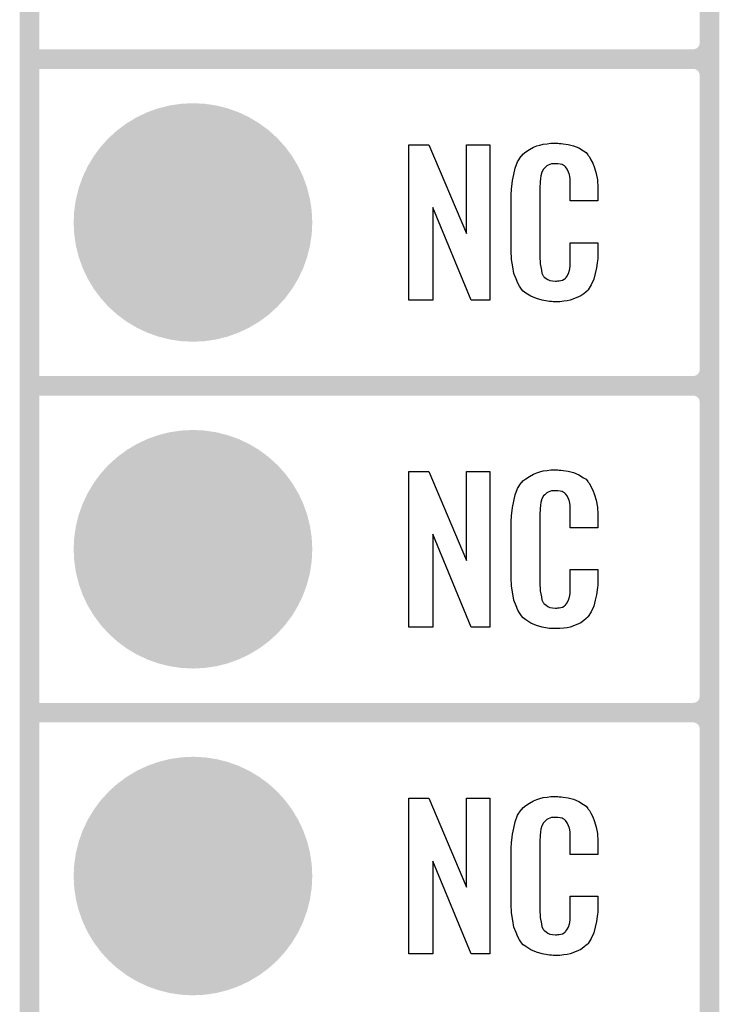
# Model space of a CAD drawing. Extents: x -0.07 to 0.95, y -0.15 to 2.1.
# Tile 2 of 13: x -0.05 to 0.16, y 0.16 to 0.46. Entities that reach past the tile are written whole.
import ezdxf

# ---------------------------------------------------------------- set-up
doc = ezdxf.new("R2010")
doc.units = 0
doc.layers.get('0').update_dxf_attribs({"linetype": 'CONTINUOUS'})
for name, color, linetype in [('gko', 6, 'CONTINUOUS'), ('gto', 2, 'CONTINUOUS'), ('gts', 1, 'CONTINUOUS')]:
    doc.layers.add(name, color=color, linetype=linetype)

# ---------------------------------------------------------------- blocks, each defined once
blk = doc.blocks.new('D34')
at = {"const_width": 0.003}
blk.add_lwpolyline([(-0.0015, 0, 1), (0.0015, 0, 1)], format="xyb", close=True, dxfattribs=at)
blk = doc.blocks.new('D38')
at = {"const_width": 0.0365}
blk.add_lwpolyline([(-0.01825, 0, 1), (0.01825, 0, 1)], format="xyb", close=True, dxfattribs=at)

msp = doc.modelspace()

# ---------------------------------------------------------------- linework, layer by layer
at = {"layer": 'gko', "color": 6, "const_width": 0.006}
msp.add_lwpolyline([(-0.05, -0.15), (-0.05, 2.01)], dxfattribs=at)
at = {"layer": 'gto', "color": 2, "const_width": 0.006}
for points in [[(0.158, -0.022), (0.158, 0.722)], [(0.158, 0.455), (0.158, 0.545)], [(-0.05, 0.45), (0.153, 0.45)], [(-0.05, 0.45), (0.153, 0.45)], [(0.153, 0.45), (0.153, 0.45)], [(0.153, 0.45), (0.153, 0.45)], [(0.158, 0.445), (0.158, 0.445)], [(0.158, 0.445), (0.158, 0.445)], [(0.158, 0.445), (0.158, 0.445)], [(0.158, 0.445), (0.158, 0.445)], [(0.158, 0.355), (0.158, 0.445)], [(-0.05, 0.35), (0.153, 0.35)], [(-0.05, 0.35), (0.153, 0.35)], [(0.153, 0.35), (0.153, 0.35)], [(0.153, 0.35), (0.153, 0.35)], [(0.158, 0.345), (0.158, 0.345)], [(0.158, 0.345), (0.158, 0.345)], [(0.158, 0.345), (0.158, 0.345)], [(0.158, 0.345), (0.158, 0.345)], [(0.158, 0.255), (0.158, 0.345)], [(-0.05, 0.25), (0.153, 0.25)], [(-0.05, 0.25), (0.153, 0.25)], [(0.153, 0.25), (0.153, 0.25)], [(0.153, 0.25), (0.153, 0.25)], [(0.158, 0.245), (0.158, 0.245)], [(0.158, 0.245), (0.158, 0.245)], [(0.158, 0.245), (0.158, 0.245)], [(0.158, 0.245), (0.158, 0.245)], [(0.158, 0.155), (0.158, 0.245)]]:
    msp.add_lwpolyline(points, dxfattribs=at)
for points in [[(0.153, 0.45, 0.414214), (0.158, 0.455)], [(0.158, 0.445, 0.414214), (0.153, 0.45)], [(0.158, 0.445, 0.414214), (0.153, 0.45)], [(0.153, 0.35, 0.414214), (0.158, 0.355)], [(0.158, 0.345, 0.414214), (0.153, 0.35)], [(0.158, 0.345, 0.414214), (0.153, 0.35)], [(0.153, 0.25, 0.414214), (0.158, 0.255)], [(0.158, 0.245, 0.414214), (0.153, 0.25)], [(0.158, 0.245, 0.414214), (0.153, 0.25)]]:
    msp.add_lwpolyline(points, format="xyb", dxfattribs=at)
at = {"layer": 'gto', "color": 2}
for points in [[(0.0908, 0.3762), (0.0851, 0.3762), (0.0734, 0.4046), (0.0734, 0.3762), (0.066, 0.3762), (0.066, 0.4238), (0.0722, 0.4238), (0.0837, 0.3966), (0.0837, 0.4238), (0.0908, 0.4238), (0.0908, 0.3762)], [(0.112, 0.4242), (0.1126, 0.4242), (0.1132, 0.4241), (0.1148, 0.4239), (0.1164, 0.4235), (0.118, 0.4228), (0.1195, 0.4219), (0.1203, 0.4214), (0.1208, 0.4207), (0.1209, 0.4205), (0.1213, 0.4201), (0.1217, 0.4192), (0.1223, 0.4181), (0.1228, 0.4167), (0.1233, 0.415), (0.1237, 0.413), (0.1238, 0.4106), (0.1238, 0.4066), (0.1154, 0.4066), (0.1154, 0.4107), (0.1154, 0.4108), (0.1154, 0.4111), (0.1154, 0.4116), (0.1154, 0.4121), (0.1154, 0.4134), (0.1153, 0.4141), (0.1152, 0.4146), (0.1152, 0.4147), (0.1151, 0.4149), (0.1149, 0.4154), (0.1145, 0.4163), (0.114, 0.417), (0.1138, 0.4172), (0.1136, 0.4173), (0.1132, 0.4175), (0.1129, 0.4177), (0.1123, 0.4178), (0.1116, 0.4179), (0.1105, 0.4179), (0.1102, 0.4179), (0.1097, 0.4179), (0.1087, 0.4175), (0.1082, 0.4173), (0.1078, 0.4169), (0.1076, 0.4167), (0.1072, 0.4163), (0.1067, 0.4154), (0.1064, 0.4143), (0.1064, 0.4142), (0.1064, 0.4141), (0.1063, 0.4137), (0.1063, 0.4132), (0.1062, 0.4127), (0.1062, 0.4119), (0.1061, 0.4111), (0.1061, 0.4102), (0.1061, 0.3895), (0.1061, 0.3894), (0.1061, 0.3889), (0.1062, 0.3882), (0.1062, 0.3873), (0.1066, 0.3854), (0.1067, 0.3845), (0.1071, 0.3837), (0.1072, 0.3836), (0.1073, 0.3834), (0.1076, 0.3832), (0.108, 0.3829), (0.1085, 0.3825), (0.1092, 0.3822), (0.11, 0.3821), (0.1109, 0.382), (0.1113, 0.382), (0.1116, 0.3821), (0.112, 0.3821), (0.113, 0.3823), (0.1135, 0.3826), (0.1139, 0.3829), (0.114, 0.3829), (0.1141, 0.3831), (0.1144, 0.3835), (0.1149, 0.3844), (0.1152, 0.3854), (0.1152, 0.3855), (0.1153, 0.3857), (0.1153, 0.386), (0.1154, 0.3865), (0.1154, 0.3871), (0.1154, 0.3878), (0.1154, 0.3886), (0.1154, 0.3895), (0.1154, 0.3938), (0.1238, 0.3938), (0.1238, 0.39), (0.1238, 0.3899), (0.1238, 0.3897), (0.1238, 0.3894), (0.1238, 0.3889), (0.1237, 0.3883), (0.1236, 0.3876), (0.1234, 0.3861), (0.123, 0.3844), (0.1226, 0.3826), (0.1218, 0.3809), (0.1209, 0.3794), (0.1208, 0.3792), (0.1203, 0.3788), (0.1196, 0.3782), (0.1186, 0.3775), (0.1172, 0.3769), (0.1154, 0.3762), (0.1145, 0.376), (0.1134, 0.3759), (0.1122, 0.3757), (0.1102, 0.3757), (0.1097, 0.3758), (0.1091, 0.3758), (0.1084, 0.3759), (0.1068, 0.3762), (0.1051, 0.3767), (0.1033, 0.3774), (0.1018, 0.3784), (0.101, 0.379), (0.1004, 0.3797), (0.1004, 0.3798), (0.1003, 0.3799), (0.1001, 0.3802), (0.0999, 0.3805), (0.0994, 0.3814), (0.0989, 0.3827), (0.0982, 0.3844), (0.0978, 0.3864), (0.0974, 0.3887), (0.0973, 0.3914), (0.0973, 0.4083), (0.0973, 0.4084), (0.0973, 0.4087), (0.0973, 0.4091), (0.0974, 0.4096), (0.0974, 0.4103), (0.0975, 0.411), (0.0977, 0.4128), (0.0981, 0.4147), (0.0986, 0.4166), (0.0993, 0.4186), (0.1004, 0.4203), (0.1004, 0.4203), (0.1006, 0.4204), (0.1009, 0.4209), (0.1018, 0.4216), (0.1029, 0.4223), (0.1042, 0.423), (0.1052, 0.4234), (0.1061, 0.4237), (0.1071, 0.424), (0.1083, 0.4241), (0.1095, 0.4243), (0.1116, 0.4243), (0.112, 0.4242)], [(0.0908, 0.2762), (0.0851, 0.2762), (0.0734, 0.3046), (0.0734, 0.2762), (0.066, 0.2762), (0.066, 0.3238), (0.0722, 0.3238), (0.0837, 0.2966), (0.0837, 0.3238), (0.0908, 0.3238), (0.0908, 0.2762)], [(0.112, 0.3242), (0.1126, 0.3242), (0.1132, 0.3241), (0.1148, 0.3239), (0.1164, 0.3235), (0.118, 0.3228), (0.1195, 0.3219), (0.1203, 0.3214), (0.1208, 0.3207), (0.1209, 0.3205), (0.1213, 0.3201), (0.1217, 0.3192), (0.1223, 0.3181), (0.1228, 0.3167), (0.1233, 0.315), (0.1237, 0.3129), (0.1238, 0.3106), (0.1238, 0.3066), (0.1154, 0.3066), (0.1154, 0.3107), (0.1154, 0.3108), (0.1154, 0.3111), (0.1154, 0.3116), (0.1154, 0.3121), (0.1154, 0.3134), (0.1153, 0.3141), (0.1152, 0.3146), (0.1152, 0.3147), (0.1151, 0.3149), (0.1149, 0.3154), (0.1145, 0.3163), (0.114, 0.317), (0.1138, 0.3172), (0.1136, 0.3173), (0.1132, 0.3175), (0.1129, 0.3177), (0.1123, 0.3178), (0.1116, 0.3179), (0.1105, 0.3179), (0.1102, 0.3179), (0.1097, 0.3179), (0.1087, 0.3175), (0.1082, 0.3173), (0.1078, 0.3169), (0.1076, 0.3167), (0.1072, 0.3163), (0.1067, 0.3154), (0.1064, 0.3143), (0.1064, 0.3142), (0.1064, 0.3141), (0.1063, 0.3137), (0.1063, 0.3132), (0.1062, 0.3127), (0.1062, 0.3119), (0.1061, 0.3111), (0.1061, 0.3102), (0.1061, 0.2895), (0.1061, 0.2894), (0.1061, 0.2889), (0.1062, 0.2882), (0.1062, 0.2873), (0.1066, 0.2854), (0.1067, 0.2845), (0.1071, 0.2837), (0.1072, 0.2836), (0.1073, 0.2834), (0.1076, 0.2832), (0.108, 0.2829), (0.1085, 0.2825), (0.1092, 0.2822), (0.11, 0.2821), (0.1109, 0.282), (0.1113, 0.282), (0.1116, 0.2821), (0.112, 0.2821), (0.113, 0.2823), (0.1135, 0.2826), (0.1139, 0.2829), (0.114, 0.2829), (0.1141, 0.2831), (0.1144, 0.2835), (0.1149, 0.2844), (0.1152, 0.2854), (0.1152, 0.2855), (0.1153, 0.2857), (0.1153, 0.286), (0.1154, 0.2865), (0.1154, 0.2871), (0.1154, 0.2878), (0.1154, 0.2886), (0.1154, 0.2895), (0.1154, 0.2938), (0.1238, 0.2938), (0.1238, 0.29), (0.1238, 0.2899), (0.1238, 0.2897), (0.1238, 0.2894), (0.1238, 0.2889), (0.1237, 0.2883), (0.1236, 0.2876), (0.1234, 0.2861), (0.123, 0.2844), (0.1226, 0.2826), (0.1218, 0.2809), (0.1209, 0.2794), (0.1208, 0.2792), (0.1203, 0.2788), (0.1196, 0.2782), (0.1186, 0.2775), (0.1172, 0.2769), (0.1154, 0.2762), (0.1145, 0.276), (0.1134, 0.2759), (0.1122, 0.2757), (0.1102, 0.2757), (0.1097, 0.2758), (0.1091, 0.2758), (0.1084, 0.2759), (0.1068, 0.2762), (0.1051, 0.2767), (0.1033, 0.2774), (0.1018, 0.2784), (0.101, 0.279), (0.1004, 0.2797), (0.1004, 0.2798), (0.1003, 0.2799), (0.1001, 0.2802), (0.0999, 0.2805), (0.0994, 0.2814), (0.0989, 0.2827), (0.0982, 0.2844), (0.0978, 0.2864), (0.0974, 0.2887), (0.0973, 0.2914), (0.0973, 0.3083), (0.0973, 0.3084), (0.0973, 0.3087), (0.0973, 0.3091), (0.0974, 0.3096), (0.0974, 0.3103), (0.0975, 0.311), (0.0977, 0.3128), (0.0981, 0.3147), (0.0986, 0.3167), (0.0993, 0.3186), (0.1004, 0.3203), (0.1004, 0.3203), (0.1006, 0.3204), (0.1009, 0.3209), (0.1018, 0.3216), (0.1029, 0.3223), (0.1042, 0.323), (0.1052, 0.3234), (0.1061, 0.3237), (0.1071, 0.324), (0.1083, 0.3241), (0.1095, 0.3243), (0.1116, 0.3243), (0.112, 0.3242)], [(0.0908, 0.1762), (0.0851, 0.1762), (0.0734, 0.2046), (0.0734, 0.1762), (0.066, 0.1762), (0.066, 0.2238), (0.0722, 0.2238), (0.0837, 0.1966), (0.0837, 0.2238), (0.0908, 0.2238), (0.0908, 0.1762)], [(0.112, 0.2242), (0.1126, 0.2242), (0.1132, 0.2241), (0.1148, 0.2239), (0.1164, 0.2235), (0.118, 0.2228), (0.1195, 0.2219), (0.1203, 0.2214), (0.1208, 0.2207), (0.1209, 0.2205), (0.1213, 0.2201), (0.1217, 0.2192), (0.1223, 0.2181), (0.1228, 0.2167), (0.1233, 0.215), (0.1237, 0.213), (0.1238, 0.2106), (0.1238, 0.2066), (0.1154, 0.2066), (0.1154, 0.2107), (0.1154, 0.2108), (0.1154, 0.2111), (0.1154, 0.2116), (0.1154, 0.2121), (0.1154, 0.2134), (0.1153, 0.2141), (0.1152, 0.2146), (0.1152, 0.2147), (0.1151, 0.2149), (0.1149, 0.2154), (0.1145, 0.2163), (0.114, 0.217), (0.1138, 0.2172), (0.1136, 0.2173), (0.1132, 0.2175), (0.1129, 0.2177), (0.1123, 0.2178), (0.1116, 0.2179), (0.1105, 0.2179), (0.1102, 0.2179), (0.1097, 0.2179), (0.1087, 0.2175), (0.1082, 0.2173), (0.1078, 0.2169), (0.1076, 0.2167), (0.1072, 0.2163), (0.1067, 0.2154), (0.1064, 0.2143), (0.1064, 0.2142), (0.1064, 0.2141), (0.1063, 0.2137), (0.1063, 0.2132), (0.1062, 0.2127), (0.1062, 0.2119), (0.1061, 0.2111), (0.1061, 0.2102), (0.1061, 0.1895), (0.1061, 0.1894), (0.1061, 0.1889), (0.1062, 0.1882), (0.1062, 0.1873), (0.1066, 0.1854), (0.1067, 0.1845), (0.1071, 0.1837), (0.1072, 0.1836), (0.1073, 0.1834), (0.1076, 0.1832), (0.108, 0.1829), (0.1085, 0.1825), (0.1092, 0.1822), (0.11, 0.1821), (0.1109, 0.182), (0.1113, 0.182), (0.1116, 0.1821), (0.112, 0.1821), (0.113, 0.1823), (0.1135, 0.1826), (0.1139, 0.1829), (0.114, 0.1829), (0.1141, 0.1831), (0.1144, 0.1835), (0.1149, 0.1844), (0.1152, 0.1854), (0.1152, 0.1855), (0.1153, 0.1857), (0.1153, 0.186), (0.1154, 0.1865), (0.1154, 0.187), (0.1154, 0.1878), (0.1154, 0.1886), (0.1154, 0.1895), (0.1154, 0.1938), (0.1238, 0.1938), (0.1238, 0.19), (0.1238, 0.1899), (0.1238, 0.1897), (0.1238, 0.1894), (0.1238, 0.1889), (0.1237, 0.1883), (0.1236, 0.1876), (0.1234, 0.1861), (0.123, 0.1844), (0.1226, 0.1826), (0.1218, 0.1809), (0.1209, 0.1794), (0.1208, 0.1792), (0.1203, 0.1788), (0.1196, 0.1782), (0.1186, 0.1775), (0.1172, 0.1769), (0.1154, 0.1762), (0.1145, 0.176), (0.1134, 0.1759), (0.1122, 0.1757), (0.1102, 0.1757), (0.1097, 0.1758), (0.1091, 0.1758), (0.1084, 0.1759), (0.1068, 0.1762), (0.1051, 0.1767), (0.1033, 0.1774), (0.1018, 0.1784), (0.101, 0.179), (0.1004, 0.1797), (0.1004, 0.1798), (0.1003, 0.1799), (0.1001, 0.1802), (0.0999, 0.1805), (0.0994, 0.1814), (0.0989, 0.1827), (0.0982, 0.1844), (0.0978, 0.1864), (0.0974, 0.1887), (0.0973, 0.1914), (0.0973, 0.2083), (0.0973, 0.2084), (0.0973, 0.2087), (0.0973, 0.2091), (0.0974, 0.2096), (0.0974, 0.2103), (0.0975, 0.211), (0.0977, 0.2128), (0.0981, 0.2147), (0.0986, 0.2166), (0.0993, 0.2186), (0.1004, 0.2203), (0.1004, 0.2203), (0.1006, 0.2204), (0.1009, 0.2209), (0.1018, 0.2216), (0.1029, 0.2223), (0.1042, 0.223), (0.1052, 0.2234), (0.1061, 0.2237), (0.1071, 0.224), (0.1083, 0.2241), (0.1095, 0.2243), (0.1116, 0.2243), (0.112, 0.2242)]]:
    msp.add_lwpolyline(points, dxfattribs=at)

# ---------------------------------------------------------------- block references
at = {"layer": 'gto'}
for p in [(0.158, 0.455), (0.158, 0.455), (-0.05, 0.45), (-0.05, 0.45), (0.153, 0.45), (0.153, 0.45), (0.153, 0.45), (0.153, 0.45), (0.153, 0.45), (0.153, 0.45), (0.153, 0.45), (0.158, 0.445), (0.158, 0.445), (0.158, 0.445), (0.158, 0.445), (0.158, 0.445), (0.158, 0.445), (0.158, 0.445), (0.158, 0.355), (0.158, 0.355), (-0.05, 0.35), (-0.05, 0.35), (0.153, 0.35), (0.153, 0.35), (0.153, 0.35), (0.153, 0.35), (0.153, 0.35), (0.153, 0.35), (0.153, 0.35), (0.158, 0.345), (0.158, 0.345), (0.158, 0.345), (0.158, 0.345), (0.158, 0.345), (0.158, 0.345), (0.158, 0.345), (0.158, 0.255), (0.158, 0.255), (-0.05, 0.25), (-0.05, 0.25), (0.153, 0.25), (0.153, 0.25), (0.153, 0.25), (0.153, 0.25), (0.153, 0.25), (0.153, 0.25), (0.153, 0.25), (0.158, 0.245), (0.158, 0.245), (0.158, 0.245), (0.158, 0.245), (0.158, 0.245), (0.158, 0.245), (0.158, 0.245)]:
    msp.add_blockref('D34', p, dxfattribs=at)
at = {"layer": 'gts'}
for p in [(0, 0.4), (0, 0.3), (0, 0.2)]:
    msp.add_blockref('D38', p, dxfattribs=at)

doc.saveas('drawing.dxf')
